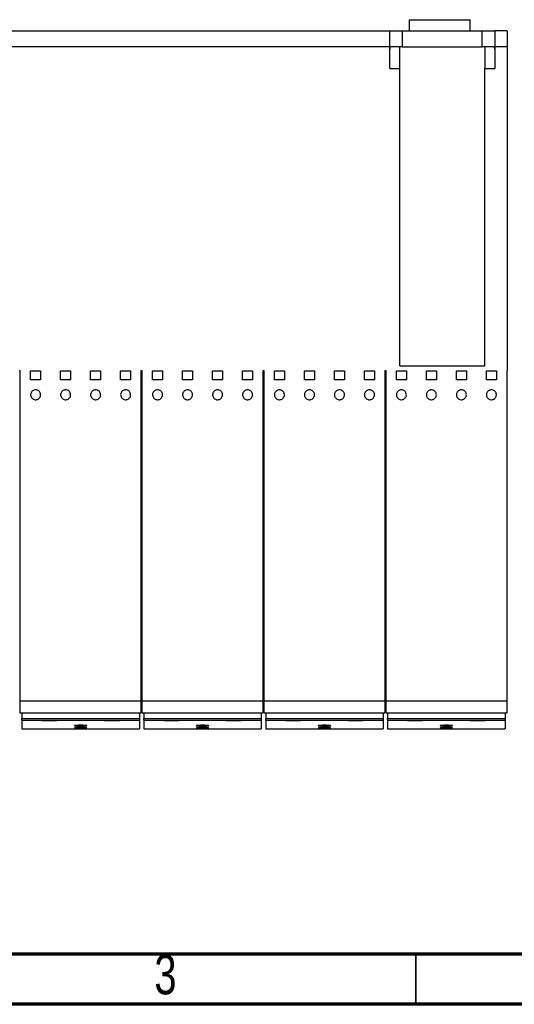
# Model space of a CAD drawing. Header units: millimetres. Extents: x 6 to 415, y 5 to 292.
# Tile 19 of 62: x 275 to 325, y 5 to 103. Entities that reach past the tile are written whole.
import ezdxf

# ---------------------------------------------------------------- set-up
doc = ezdxf.new("R2010")
doc.units = ezdxf.units.MM
doc.styles.add('SLDTEXTSTYLE0', font='TXT', dxfattribs={"width": 0.75})

msp = doc.modelspace()

# ---------------------------------------------------------------- linework, layer by layer
at = {"color": 7, "linetype": 'Continuous', "lineweight": 25}
for p, q in [((314.3348, 103.3768), (314.3348, 102.2768)), ((314.3348, 103.3768), (320.4348, 103.3768)), ((320.4348, 102.2768), (320.4348, 103.3768)), ((140.8848, 102.2768), (312.3847, 102.2768)), ((312.3847, 100.4337), (312.3847, 102.2768)), ((312.3847, 102.2768), (313.6347, 102.2768)), ((313.6347, 102.2768), (313.6347, 100.6768)), ((313.6347, 102.2768), (321.6348, 102.2768)), ((321.6348, 100.6768), (321.6348, 102.2768)), ((321.6348, 102.2768), (322.8847, 102.2768)), ((322.8847, 102.2768), (322.8847, 100.4337)), ((324.1347, 102.2768), (322.8847, 102.2768)), ((324.1347, 102.2768), (324.1347, 100.6768)), ((312.3847, 100.6768), (140.8848, 100.6768)), ((312.3847, 98.4898), (312.3847, 100.4337)), ((313.6347, 100.6768), (312.4348, 100.6768)), ((313.3848, 98.4898), (313.3848, 100.6768)), ((313.6347, 100.6768), (321.6348, 100.6768)), ((322.8347, 100.6768), (321.6348, 100.6768)), ((321.8848, 100.6768), (321.8848, 98.4898)), ((324.1347, 100.6768), (322.8847, 100.6768)), ((322.8847, 100.4337), (322.8847, 98.4898)), ((324.1347, 100.6768), (324.1347, 68.2768)), ((312.3847, 98.4898), (313.3848, 98.4898)), ((313.3848, 68.7768), (313.3848, 98.4898)), ((321.8848, 98.4898), (322.8847, 98.4898)), ((321.8848, 68.7768), (321.8848, 98.4898)), ((275.4473, 68.2768), (275.3223, 68.2768)), ((275.4473, 35.2768), (275.4473, 68.2768)), ((276.4785, 68.2768), (277.4785, 68.2768)), ((276.4785, 67.4018), (276.4785, 68.2768)), ((277.4785, 68.2768), (277.4785, 67.4018)), ((279.4785, 68.2768), (280.4785, 68.2768)), ((279.4785, 67.4018), (279.4785, 68.2768)), ((280.4785, 68.2768), (280.4785, 67.4018)), ((282.4785, 68.2768), (283.4785, 68.2768)), ((282.4785, 67.4018), (282.4785, 68.2768)), ((283.4785, 68.2768), (283.4785, 67.4018)), ((285.4785, 68.2768), (286.4785, 68.2768)), ((285.4785, 67.4018), (285.4785, 68.2768)), ((286.4785, 68.2768), (286.4785, 67.4018)), ((287.6348, 68.2768), (287.5097, 68.2768)), ((287.5097, 68.2768), (287.5097, 35.2768)), ((287.6348, 35.2768), (287.6348, 68.2768)), ((288.666, 68.2768), (289.666, 68.2768)), ((288.666, 67.4018), (288.666, 68.2768)), ((289.666, 68.2768), (289.666, 67.4018)), ((291.666, 68.2768), (292.666, 68.2768)), ((291.666, 67.4018), (291.666, 68.2768)), ((292.666, 68.2768), (292.666, 67.4018)), ((294.666, 68.2768), (295.666, 68.2768)), ((294.666, 67.4018), (294.666, 68.2768)), ((295.666, 68.2768), (295.666, 67.4018)), ((297.666, 68.2768), (298.666, 68.2768)), ((297.666, 67.4018), (297.666, 68.2768)), ((298.666, 68.2768), (298.666, 67.4018)), ((299.8223, 68.2768), (299.6973, 68.2768)), ((299.6973, 68.2768), (299.6973, 35.2768)), ((299.8223, 35.2768), (299.8223, 68.2768)), ((300.8535, 68.2768), (301.8535, 68.2768)), ((300.8535, 67.4018), (300.8535, 68.2768)), ((301.8535, 68.2768), (301.8535, 67.4018)), ((303.8535, 68.2768), (304.8535, 68.2768)), ((303.8535, 67.4018), (303.8535, 68.2768)), ((304.8535, 68.2768), (304.8535, 67.4018)), ((306.8535, 68.2768), (307.8535, 68.2768)), ((306.8535, 67.4018), (306.8535, 68.2768)), ((307.8535, 68.2768), (307.8535, 67.4018)), ((309.8535, 68.2768), (310.8535, 68.2768)), ((309.8535, 67.4018), (309.8535, 68.2768)), ((310.8535, 68.2768), (310.8535, 67.4018)), ((312.0098, 68.2768), (311.8847, 68.2768)), ((311.8847, 68.2768), (311.8847, 35.2768)), ((312.0098, 35.2768), (312.0098, 68.2768)), ((313.041, 68.2768), (314.041, 68.2768)), ((313.041, 67.4018), (313.041, 68.2768)), ((313.3848, 68.7768), (321.8848, 68.7768)), ((314.041, 68.2768), (314.041, 67.4018)), ((316.041, 68.2768), (317.041, 68.2768)), ((316.041, 67.4018), (316.041, 68.2768)), ((317.041, 68.2768), (317.041, 67.4018)), ((319.041, 68.2768), (320.041, 68.2768)), ((319.041, 67.4018), (319.041, 68.2768)), ((320.041, 68.2768), (320.041, 67.4018)), ((322.041, 68.2768), (323.041, 68.2768)), ((322.041, 67.4018), (322.041, 68.2768)), ((323.041, 68.2768), (323.041, 67.4018)), ((324.0723, 68.2768), (324.1347, 68.2768)), ((324.0723, 68.2768), (324.0723, 35.2768)), ((277.4785, 67.4018), (276.4785, 67.4018)), ((280.4785, 67.4018), (279.4785, 67.4018)), ((283.4785, 67.4018), (282.4785, 67.4018)), ((286.4785, 67.4018), (285.4785, 67.4018)), ((289.666, 67.4018), (288.666, 67.4018)), ((292.666, 67.4018), (291.666, 67.4018)), ((295.666, 67.4018), (294.666, 67.4018)), ((298.666, 67.4018), (297.666, 67.4018)), ((301.8535, 67.4018), (300.8535, 67.4018)), ((304.8535, 67.4018), (303.8535, 67.4018)), ((307.8535, 67.4018), (306.8535, 67.4018)), ((310.8535, 67.4018), (309.8535, 67.4018)), ((314.041, 67.4018), (313.041, 67.4018)), ((317.041, 67.4018), (316.041, 67.4018)), ((320.041, 67.4018), (319.041, 67.4018)), ((323.041, 67.4018), (322.041, 67.4018)), ((287.5097, 35.2768), (275.4473, 35.2768)), ((275.4473, 34.076), (275.4473, 35.2768)), ((287.5097, 35.2768), (287.5097, 34.076)), ((299.6973, 35.2768), (287.6348, 35.2768)), ((287.6348, 34.076), (287.6348, 35.2768)), ((299.6973, 35.2768), (299.6973, 34.076)), ((311.8847, 35.2768), (299.8223, 35.2768)), ((299.8223, 34.076), (299.8223, 35.2768)), ((311.8847, 35.2768), (311.8847, 34.076)), ((324.0723, 35.2768), (312.0098, 35.2768)), ((312.0098, 34.076), (312.0098, 35.2768)), ((324.0723, 35.2768), (324.0723, 34.076)), ((276.3473, 34.076), (275.4473, 34.076)), ((275.6035, 34.076), (275.6035, 33.571)), ((275.6035, 33.571), (287.3535, 33.571)), ((275.6035, 33.3753), (275.6035, 33.571)), ((286.6097, 34.076), (276.3473, 34.076)), ((287.5097, 34.076), (286.6097, 34.076)), ((287.3535, 34.076), (287.3535, 33.571)), ((287.3535, 33.571), (287.3535, 33.3753)), ((288.5348, 34.076), (287.6348, 34.076)), ((287.791, 34.076), (287.791, 33.571)), ((287.791, 33.571), (299.541, 33.571)), ((287.791, 33.3753), (287.791, 33.571)), ((298.7973, 34.076), (288.5348, 34.076)), ((299.6973, 34.076), (298.7973, 34.076)), ((299.541, 34.076), (299.541, 33.571)), ((299.541, 33.571), (299.541, 33.3753)), ((300.7223, 34.076), (299.8223, 34.076)), ((299.9785, 34.076), (299.9785, 33.571)), ((299.9785, 33.571), (311.7285, 33.571)), ((299.9785, 33.3753), (299.9785, 33.571)), ((310.9847, 34.076), (300.7223, 34.076)), ((311.8847, 34.076), (310.9847, 34.076)), ((311.7285, 34.076), (311.7285, 33.571)), ((311.7285, 33.571), (311.7285, 33.3753)), ((312.9097, 34.076), (312.0098, 34.076)), ((312.166, 34.076), (312.166, 33.571)), ((312.166, 33.571), (323.916, 33.571)), ((312.166, 33.3753), (312.166, 33.571)), ((323.1723, 34.076), (312.9097, 34.076)), ((324.0723, 34.076), (323.1723, 34.076)), ((323.916, 34.076), (323.916, 33.571)), ((323.916, 33.571), (323.916, 33.3753)), ((275.6035, 33.3753), (287.3535, 33.3753)), ((275.6035, 33.3753), (275.6035, 32.5268)), ((275.6035, 32.5268), (287.3535, 32.5268)), ((277.6035, 33.3753), (277.6035, 33.3665)), ((277.6035, 33.3665), (279.1035, 33.3665)), ((279.1035, 33.3665), (279.1035, 33.3753)), ((283.8535, 33.3753), (283.8535, 33.3665)), ((283.8535, 33.3665), (285.3535, 33.3665)), ((285.3535, 33.3665), (285.3535, 33.3753)), ((287.3535, 33.3753), (287.3535, 32.5268)), ((287.791, 33.3753), (299.541, 33.3753)), ((287.791, 33.3753), (287.791, 32.5268)), ((287.791, 32.5268), (299.541, 32.5268)), ((289.791, 33.3753), (289.791, 33.3665)), ((289.791, 33.3665), (291.291, 33.3665)), ((291.291, 33.3665), (291.291, 33.3753)), ((296.041, 33.3753), (296.041, 33.3665)), ((296.041, 33.3665), (297.541, 33.3665)), ((297.541, 33.3665), (297.541, 33.3753)), ((299.541, 33.3753), (299.541, 32.5268)), ((299.9785, 33.3753), (311.7285, 33.3753)), ((299.9785, 33.3753), (299.9785, 32.5268)), ((299.9785, 32.5268), (311.7285, 32.5268)), ((301.9785, 33.3753), (301.9785, 33.3665)), ((301.9785, 33.3665), (303.4785, 33.3665)), ((303.4785, 33.3665), (303.4785, 33.3753)), ((308.2285, 33.3753), (308.2285, 33.3665)), ((308.2285, 33.3665), (309.7285, 33.3665)), ((309.7285, 33.3665), (309.7285, 33.3753)), ((311.7285, 33.3753), (311.7285, 32.5268)), ((312.166, 33.3753), (323.916, 33.3753)), ((312.166, 33.3753), (312.166, 32.5268)), ((312.166, 32.5268), (323.916, 32.5268)), ((314.166, 33.3753), (314.166, 33.3665)), ((314.166, 33.3665), (315.666, 33.3665)), ((315.666, 33.3665), (315.666, 33.3753)), ((320.416, 33.3753), (320.416, 33.3665)), ((320.416, 33.3665), (321.916, 33.3665)), ((321.916, 33.3665), (321.916, 33.3753)), ((323.916, 33.3753), (323.916, 32.5268))]:
    msp.add_line(p, q, dxfattribs=at)
at = {"color": 7, "linetype": 'Continuous', "lineweight": 70}
for p, q in [((410.1581, 10), (20, 10)), ((415, 5), (15, 5))]:
    msp.add_line(p, q, dxfattribs=at)
at = {"color": 7, "linetype": 'Continuous', "lineweight": 35}
msp.add_line((315, 10), (315, 5), dxfattribs=at)
at = {"color": 7, "linetype": 'Continuous', "lineweight": 25}
for centre, start_param, end_param in [((313.6348, 100.4337), 2.8577985, 3.1415927), ((321.6348, 100.4337), 0, 0.2837941)]:
    msp.add_ellipse(centre, major_axis=(1.25, 0), ratio=0.6943772, start_param=start_param, end_param=end_param, dxfattribs=at)
for points, knots in [([(277.4785, 65.9018), (277.4729, 65.8452), (277.4617, 65.732), (277.3743, 65.5814), (277.2458, 65.4677), (277.0865, 65.4038), (276.9162, 65.3962), (276.7534, 65.4448), (276.6158, 65.544), (276.5182, 65.6833), (276.4717, 65.848), (276.4826, 66.0196), (276.5502, 66.1783), (276.667, 66.3052), (276.8187, 66.3857), (276.9876, 66.4112), (277.1547, 66.3797), (277.3021, 66.2953), (277.413, 66.1671), (277.4705, 66.0282), (277.4763, 65.9371), (277.4785, 65.9018)], [0, 0, 0, 0, 0.0542877, 0.1085823, 0.1626615, 0.2162826, 0.269476, 0.3224647, 0.3755597, 0.4290207, 0.4829474, 0.5372342, 0.5916176, 0.6457905, 0.6995427, 0.7528554, 0.8058958, 0.8589439, 0.9122717, 0.9660364, 1, 1, 1, 1]), ([(280.4785, 65.9018), (280.4729, 65.8452), (280.4617, 65.732), (280.3743, 65.5814), (280.2458, 65.4677), (280.0865, 65.4038), (279.9162, 65.3962), (279.7534, 65.4448), (279.6158, 65.544), (279.5182, 65.6834), (279.4717, 65.848), (279.4826, 66.0196), (279.5502, 66.1783), (279.667, 66.3052), (279.8187, 66.3857), (279.9876, 66.4112), (280.1547, 66.3797), (280.3021, 66.2953), (280.413, 66.1671), (280.4705, 66.0282), (280.4763, 65.9371), (280.4785, 65.9018)], [0, 0, 0, 0, 0.0542879, 0.1085826, 0.1626617, 0.2162829, 0.2694764, 0.3224651, 0.3755601, 0.4290204, 0.4829475, 0.5372344, 0.5916174, 0.6457903, 0.6995436, 0.7528552, 0.8058956, 0.8589437, 0.9122715, 0.9660362, 1, 1, 1, 1]), ([(283.4785, 65.9018), (283.4729, 65.8452), (283.4617, 65.732), (283.3743, 65.5814), (283.2458, 65.4677), (283.0865, 65.4038), (282.9162, 65.3962), (282.7534, 65.4448), (282.6158, 65.544), (282.5182, 65.6833), (282.4717, 65.848), (282.4826, 66.0196), (282.5503, 66.1783), (282.667, 66.3052), (282.8187, 66.3857), (282.9877, 66.4112), (283.1547, 66.3797), (283.3021, 66.2953), (283.4129, 66.1671), (283.4705, 66.0282), (283.4763, 65.9371), (283.4785, 65.9018)], [0, 0, 0, 0, 0.05428791, 0.10858196, 0.16266109, 0.21628335, 0.26947679, 0.32246434, 0.37555934, 0.42902031, 0.48294732, 0.53723425, 0.59161764, 0.64578973, 0.69954298, 0.75285573, 0.80589611, 0.85894426, 0.91227127, 0.96603635, 1, 1, 1, 1]), ([(286.4785, 65.9018), (286.4729, 65.8452), (286.4617, 65.732), (286.3743, 65.5814), (286.2458, 65.4677), (286.0865, 65.4038), (285.9162, 65.3962), (285.7534, 65.4448), (285.6158, 65.544), (285.5182, 65.6833), (285.4717, 65.848), (285.4826, 66.0196), (285.5502, 66.1783), (285.667, 66.3052), (285.8187, 66.3857), (285.9876, 66.4112), (286.1547, 66.3797), (286.3021, 66.2953), (286.413, 66.1671), (286.4705, 66.0282), (286.4763, 65.9371), (286.4785, 65.9018)], [0, 0, 0, 0, 0.0542877, 0.1085823, 0.1626615, 0.2162826, 0.269476, 0.3224647, 0.3755597, 0.4290207, 0.4829474, 0.5372342, 0.5916176, 0.6457905, 0.6995427, 0.7528554, 0.8058958, 0.8589439, 0.9122717, 0.9660364, 1, 1, 1, 1]), ([(289.666, 65.9018), (289.6604, 65.8452), (289.6492, 65.732), (289.5618, 65.5814), (289.4333, 65.4677), (289.274, 65.4038), (289.1037, 65.3962), (288.9409, 65.4448), (288.8033, 65.544), (288.7057, 65.6833), (288.6592, 65.848), (288.6701, 66.0196), (288.7377, 66.1783), (288.8545, 66.3052), (289.0062, 66.3857), (289.1751, 66.4112), (289.3422, 66.3797), (289.4896, 66.2953), (289.6005, 66.1671), (289.658, 66.0282), (289.6638, 65.9371), (289.666, 65.9018)], [0, 0, 0, 0, 0.054288, 0.1085826, 0.1626609, 0.2162832, 0.2694755, 0.3224643, 0.3755593, 0.4290203, 0.4829471, 0.537234, 0.5916174, 0.6457904, 0.6995426, 0.7528554, 0.8058958, 0.858943, 0.9122716, 0.9660363, 1, 1, 1, 1]), ([(292.666, 65.9018), (292.6604, 65.8452), (292.6492, 65.732), (292.5618, 65.5814), (292.4333, 65.4677), (292.274, 65.4038), (292.1037, 65.3962), (291.9409, 65.4448), (291.8033, 65.544), (291.7057, 65.6833), (291.6592, 65.848), (291.6701, 66.0196), (291.7377, 66.1783), (291.8545, 66.3052), (292.0062, 66.3857), (292.1751, 66.4112), (292.3422, 66.3797), (292.4896, 66.2953), (292.6004, 66.1671), (292.658, 66.0282), (292.6638, 65.9371), (292.666, 65.9018)], [0, 0, 0, 0, 0.05428794, 0.10858145, 0.16266151, 0.2162816, 0.26947506, 0.32246379, 0.37555882, 0.42901982, 0.48294686, 0.53723375, 0.59161718, 0.64579009, 0.69954338, 0.75285499, 0.8058954, 0.85894461, 0.91227165, 0.96603633, 1, 1, 1, 1]), ([(295.666, 65.9018), (295.6604, 65.8452), (295.6492, 65.732), (295.5618, 65.5814), (295.4333, 65.4677), (295.274, 65.4038), (295.1037, 65.3962), (294.9409, 65.4448), (294.8033, 65.544), (294.7057, 65.6833), (294.6592, 65.848), (294.6701, 66.0196), (294.7377, 66.1783), (294.8545, 66.3052), (295.0062, 66.3857), (295.1751, 66.4112), (295.3422, 66.3797), (295.4896, 66.2953), (295.6004, 66.1671), (295.658, 66.0282), (295.6638, 65.9371), (295.666, 65.9018)], [0, 0, 0, 0, 0.0542879, 0.1085825, 0.1626626, 0.2162826, 0.269476, 0.3224647, 0.3755597, 0.4290207, 0.4829477, 0.5372347, 0.5916172, 0.6457901, 0.6995433, 0.7528549, 0.8058953, 0.8589444, 0.9122715, 0.9660361, 1, 1, 1, 1]), ([(298.666, 65.9018), (298.6604, 65.8452), (298.6492, 65.732), (298.5618, 65.5814), (298.4333, 65.4677), (298.274, 65.4038), (298.1037, 65.3962), (297.9409, 65.4448), (297.8033, 65.544), (297.7057, 65.6833), (297.6592, 65.848), (297.6701, 66.0196), (297.7378, 66.1783), (297.8545, 66.3052), (298.0062, 66.3857), (298.1752, 66.4112), (298.3422, 66.3797), (298.4896, 66.2953), (298.6004, 66.1671), (298.658, 66.0282), (298.6638, 65.9371), (298.666, 65.9018)], [0, 0, 0, 0, 0.0542879, 0.1085825, 0.1626607, 0.2162829, 0.2694763, 0.3224649, 0.3755599, 0.4290208, 0.4829478, 0.5372348, 0.5916181, 0.6457894, 0.6995426, 0.7528565, 0.8058968, 0.8589439, 0.9122709, 0.9660364, 1, 1, 1, 1]), ([(301.8535, 65.9018), (301.8479, 65.8452), (301.8367, 65.732), (301.7493, 65.5814), (301.6208, 65.4677), (301.4615, 65.4038), (301.2912, 65.3962), (301.1284, 65.4448), (300.9908, 65.544), (300.8932, 65.6833), (300.8467, 65.848), (300.8576, 66.0196), (300.9253, 66.1783), (301.042, 66.3052), (301.1937, 66.3857), (301.3627, 66.4112), (301.5297, 66.3797), (301.6771, 66.2953), (301.7879, 66.1671), (301.8455, 66.0282), (301.8513, 65.9371), (301.8535, 65.9018)], [0, 0, 0, 0, 0.0542879, 0.1085825, 0.1626607, 0.2162829, 0.2694763, 0.3224649, 0.3755599, 0.4290208, 0.4829478, 0.5372348, 0.5916181, 0.6457894, 0.6995426, 0.7528565, 0.8058968, 0.8589439, 0.9122709, 0.9660364, 1, 1, 1, 1]), ([(304.8535, 65.9018), (304.8479, 65.8452), (304.8367, 65.732), (304.7493, 65.5814), (304.6208, 65.4677), (304.4615, 65.4038), (304.2912, 65.3962), (304.1284, 65.4448), (303.9908, 65.544), (303.8932, 65.6833), (303.8467, 65.848), (303.8576, 66.0196), (303.9253, 66.1783), (304.042, 66.3052), (304.1937, 66.3857), (304.3626, 66.4112), (304.5297, 66.3797), (304.6771, 66.2953), (304.788, 66.1671), (304.8455, 66.0282), (304.8513, 65.9371), (304.8535, 65.9018)], [0, 0, 0, 0, 0.0542879, 0.1085825, 0.1626608, 0.216283, 0.2694765, 0.3224651, 0.3755601, 0.4290211, 0.4829475, 0.5372343, 0.5916177, 0.6457906, 0.6995417, 0.7528557, 0.805896, 0.8589432, 0.9122717, 0.9660364, 1, 1, 1, 1]), ([(307.8535, 65.9018), (307.8479, 65.8452), (307.8367, 65.732), (307.7493, 65.5814), (307.6208, 65.4677), (307.4615, 65.4038), (307.2912, 65.3962), (307.1284, 65.4448), (306.9908, 65.544), (306.8932, 65.6834), (306.8467, 65.848), (306.8576, 66.0196), (306.9252, 66.1783), (307.042, 66.3052), (307.1937, 66.3857), (307.3627, 66.4112), (307.5297, 66.3797), (307.6771, 66.2953), (307.788, 66.1671), (307.8455, 66.0282), (307.8513, 65.9371), (307.8535, 65.9018)], [0, 0, 0, 0, 0.054288, 0.1085826, 0.1626609, 0.2162832, 0.2694767, 0.3224655, 0.3755605, 0.4290202, 0.4829472, 0.5372341, 0.5916176, 0.6457905, 0.6995438, 0.7528554, 0.8058959, 0.858943, 0.9122716, 0.9660363, 1, 1, 1, 1]), ([(310.8535, 65.9018), (310.8479, 65.8452), (310.8367, 65.732), (310.7493, 65.5814), (310.6208, 65.4677), (310.4615, 65.4038), (310.2912, 65.3962), (310.1284, 65.4448), (309.9908, 65.544), (309.8932, 65.6833), (309.8467, 65.848), (309.8576, 66.0196), (309.9252, 66.1783), (310.042, 66.3052), (310.1937, 66.3857), (310.3626, 66.4112), (310.5297, 66.3797), (310.6771, 66.2953), (310.7879, 66.1671), (310.8455, 66.0282), (310.8513, 65.9371), (310.8535, 65.9018)], [0, 0, 0, 0, 0.05428794, 0.10858145, 0.16266151, 0.2162816, 0.26947506, 0.32246379, 0.37555882, 0.42901982, 0.48294686, 0.53723375, 0.59161718, 0.64579009, 0.69954338, 0.75285499, 0.8058954, 0.85894461, 0.91227165, 0.96603633, 1, 1, 1, 1]), ([(314.041, 65.9018), (314.0354, 65.8452), (314.0242, 65.732), (313.9368, 65.5814), (313.8083, 65.4677), (313.649, 65.4038), (313.4787, 65.3962), (313.3159, 65.4448), (313.1783, 65.544), (313.0807, 65.6833), (313.0342, 65.848), (313.0451, 66.0196), (313.1127, 66.1783), (313.2295, 66.3052), (313.3812, 66.3857), (313.5501, 66.4112), (313.7172, 66.3797), (313.8646, 66.2953), (313.9754, 66.1671), (314.033, 66.0282), (314.0388, 65.9371), (314.041, 65.9018)], [0, 0, 0, 0, 0.05428794, 0.10858145, 0.16266151, 0.2162816, 0.26947506, 0.32246379, 0.37555882, 0.42901982, 0.48294686, 0.53723375, 0.59161718, 0.64579009, 0.69954338, 0.75285499, 0.8058954, 0.85894461, 0.91227165, 0.96603633, 1, 1, 1, 1]), ([(317.041, 65.9018), (317.0354, 65.8452), (317.0242, 65.732), (316.9368, 65.5814), (316.8083, 65.4677), (316.649, 65.4038), (316.4787, 65.3962), (316.3159, 65.4448), (316.1783, 65.544), (316.0807, 65.6833), (316.0342, 65.848), (316.0451, 66.0196), (316.1127, 66.1783), (316.2295, 66.3052), (316.3812, 66.3857), (316.5501, 66.4112), (316.7172, 66.3797), (316.8646, 66.2953), (316.9754, 66.1671), (317.033, 66.0282), (317.0388, 65.9371), (317.041, 65.9018)], [0, 0, 0, 0, 0.0542875, 0.1085821, 0.1626621, 0.2162822, 0.2694756, 0.3224643, 0.3755593, 0.4290203, 0.4829472, 0.5372341, 0.5916175, 0.6457904, 0.6995436, 0.7528552, 0.8058955, 0.8589447, 0.9122717, 0.9660364, 1, 1, 1, 1]), ([(320.041, 65.9018), (320.0354, 65.8452), (320.0242, 65.732), (319.9368, 65.5814), (319.8083, 65.4677), (319.649, 65.4038), (319.4787, 65.3962), (319.3159, 65.4448), (319.1783, 65.544), (319.0807, 65.6833), (319.0342, 65.848), (319.0451, 66.0196), (319.1128, 66.1783), (319.2295, 66.3052), (319.3812, 66.3857), (319.5501, 66.4112), (319.7172, 66.3797), (319.8646, 66.2953), (319.9754, 66.1671), (320.033, 66.0282), (320.0388, 65.9371), (320.041, 65.9018)], [0, 0, 0, 0, 0.05428788, 0.10858246, 0.16266067, 0.2162829, 0.26947629, 0.32246495, 0.37555991, 0.42902085, 0.48294782, 0.53723479, 0.59161814, 0.64578939, 0.69954262, 0.75285416, 0.80589683, 0.85894391, 0.91227089, 0.96603638, 1, 1, 1, 1]), ([(323.041, 65.9018), (323.0354, 65.8452), (323.0242, 65.732), (322.9368, 65.5814), (322.8083, 65.4677), (322.649, 65.4038), (322.4787, 65.3962), (322.3159, 65.4448), (322.1783, 65.544), (322.0807, 65.6833), (322.0342, 65.848), (322.0451, 66.0196), (322.1128, 66.1783), (322.2295, 66.3052), (322.3812, 66.3857), (322.5502, 66.4112), (322.7172, 66.3797), (322.8646, 66.2953), (322.9755, 66.1671), (323.033, 66.0282), (323.0388, 65.9371), (323.041, 65.9018)], [0, 0, 0, 0, 0.0542879, 0.1085825, 0.1626607, 0.2162829, 0.2694763, 0.322465, 0.3755599, 0.4290209, 0.4829472, 0.5372341, 0.5916174, 0.6457887, 0.6995419, 0.7528558, 0.8058961, 0.8589432, 0.9122718, 0.9660364, 1, 1, 1, 1]), ([(282.1035, 32.8353), (282.0966, 32.8308), (282.0827, 32.822), (281.9747, 32.8105), (281.8156, 32.8019), (281.6173, 32.7971), (281.4039, 32.7965), (281.199, 32.8001), (281.0256, 32.8075), (280.903, 32.8182), (280.8451, 32.831), (280.8586, 32.8446), (280.9423, 32.8574), (281.0866, 32.8679), (281.2752, 32.8747), (281.4864, 32.8769), (281.6964, 32.8743), (281.8821, 32.8673), (282.0215, 32.8566), (282.0936, 32.8453), (282.1007, 32.838), (282.1035, 32.8353)], [0, 0, 0, 0, 0.0538136, 0.1076292, 0.1613918, 0.215057, 0.268639, 0.3221832, 0.3757451, 0.429377, 0.4831042, 0.5369167, 0.5907654, 0.6445795, 0.698297, 0.7518997, 0.8054258, 0.8589528, 0.9125575, 0.9662762, 1, 1, 1, 1]), ([(282.1035, 32.5999), (282.0966, 32.5978), (282.0828, 32.5935), (281.975, 32.5882), (281.8162, 32.5842), (281.6181, 32.582), (281.4046, 32.5817), (281.1994, 32.5833), (281.0256, 32.5867), (280.9029, 32.5917), (280.8451, 32.5978), (280.8586, 32.6045), (280.9421, 32.6109), (281.0861, 32.6162), (281.2744, 32.6197), (281.4856, 32.6209), (281.6959, 32.6195), (281.8819, 32.6159), (282.0215, 32.6105), (282.0936, 32.6048), (282.1007, 32.6013), (282.1035, 32.5999)], [0, 0, 0, 0, 0.0537158, 0.1074323, 0.1611352, 0.2148162, 0.2684807, 0.3221382, 0.375799, 0.4294732, 0.4831681, 0.5368835, 0.5906101, 0.6443313, 0.6980297, 0.7516978, 0.8053454, 0.8589922, 0.9126607, 0.9663595, 1, 1, 1, 1]), ([(282.1035, 32.5432), (282.0966, 32.5422), (282.0828, 32.5402), (281.975, 32.5379), (281.8163, 32.5362), (281.6182, 32.5354), (281.4047, 32.5352), (281.1995, 32.5359), (281.0257, 32.5373), (280.9029, 32.5394), (280.8451, 32.5422), (280.8586, 32.5453), (280.9421, 32.5485), (281.086, 32.5513), (281.2742, 32.5532), (281.4854, 32.5538), (281.6958, 32.5531), (281.8819, 32.5511), (282.0215, 32.5483), (282.0936, 32.5455), (282.1007, 32.5438), (282.1035, 32.5432)], [0, 0, 0, 0, 0.0536935, 0.107387, 0.1610774, 0.2147635, 0.2684471, 0.3221308, 0.3758136, 0.4294989, 0.4831874, 0.5368807, 0.5905779, 0.6442749, 0.6979678, 0.7516519, 0.8053294, 0.8590069, 0.912691, 0.9663834, 1, 1, 1, 1]), ([(280.8611, 32.8403), (280.8614, 32.8372), (280.8619, 32.8297), (280.944, 32.8188), (281.0862, 32.8093), (281.2753, 32.8032), (281.4864, 32.8013), (281.6964, 32.8035), (281.8824, 32.8098), (282.0211, 32.8196), (282.09, 32.8295), (282.0971, 32.8358), (282.0993, 32.8378)], [0, 0, 0, 0, 0.07564438, 0.18555916, 0.29536169, 0.40497396, 0.51439861, 0.62371311, 0.73302857, 0.84245658, 0.95207, 1, 1, 1, 1]), ([(280.8611, 32.605), (280.8613, 32.6035), (280.8619, 32.5998), (280.9438, 32.5947), (281.0857, 32.5903), (281.2745, 32.5875), (281.4856, 32.5866), (281.6958, 32.5876), (281.8824, 32.5905), (282.0202, 32.595), (282.0863, 32.5993), (282.0935, 32.602), (282.0949, 32.6025)], [0, 0, 0, 0, 0.0772091, 0.1893271, 0.3014128, 0.4134534, 0.5254543, 0.6374332, 0.7494125, 0.8614152, 0.9734557, 1, 1, 1, 1]), ([(280.882, 32.5458), (280.9019, 32.545), (280.945, 32.5434), (281.0871, 32.5417), (281.2739, 32.5406), (281.4854, 32.5402), (281.6962, 32.5406), (281.8805, 32.5418), (282.0168, 32.5435), (282.0561, 32.5451), (282.0735, 32.5458)], [0, 0, 0, 0, 0.1120965, 0.2428574, 0.3736083, 0.5043511, 0.6350922, 0.7658332, 0.8965767, 1, 1, 1, 1]), ([(294.291, 32.8353), (294.2841, 32.8308), (294.2702, 32.822), (294.1622, 32.8105), (294.0031, 32.8019), (293.8048, 32.7971), (293.5914, 32.7965), (293.3865, 32.8001), (293.2131, 32.8075), (293.0905, 32.8182), (293.0326, 32.831), (293.0461, 32.8446), (293.1298, 32.8574), (293.2741, 32.8679), (293.4627, 32.8747), (293.6739, 32.8769), (293.8839, 32.8743), (294.0696, 32.8673), (294.209, 32.8566), (294.2811, 32.8453), (294.2882, 32.838), (294.291, 32.8353)], [0, 0, 0, 0, 0.0538137, 0.1076297, 0.1613909, 0.2150561, 0.2686381, 0.3221823, 0.375745, 0.4293769, 0.4831042, 0.5369168, 0.5907655, 0.6445789, 0.6982956, 0.7519002, 0.8054263, 0.8589534, 0.9125575, 0.9662762, 1, 1, 1, 1]), ([(294.291, 32.5999), (294.2841, 32.5978), (294.2703, 32.5935), (294.1625, 32.5882), (294.0037, 32.5842), (293.8055, 32.582), (293.5921, 32.5817), (293.3869, 32.5833), (293.2132, 32.5867), (293.0904, 32.5917), (293.0326, 32.5978), (293.0461, 32.6045), (293.1296, 32.6109), (293.2736, 32.6162), (293.4619, 32.6197), (293.6731, 32.6209), (293.8834, 32.6195), (294.0694, 32.6159), (294.209, 32.6105), (294.2811, 32.6048), (294.2882, 32.6013), (294.291, 32.5999)], [0, 0, 0, 0, 0.0537156, 0.1074325, 0.1611353, 0.2148172, 0.2684817, 0.3221382, 0.3757982, 0.4294729, 0.4831677, 0.536883, 0.5906099, 0.6443317, 0.6980293, 0.7516982, 0.8053448, 0.8589924, 0.9126608, 0.9663596, 1, 1, 1, 1]), ([(294.291, 32.5432), (294.2841, 32.5422), (294.2703, 32.5402), (294.1625, 32.5379), (294.0038, 32.5362), (293.8057, 32.5354), (293.5922, 32.5352), (293.387, 32.5359), (293.2132, 32.5373), (293.0904, 32.5394), (293.0326, 32.5422), (293.0461, 32.5453), (293.1296, 32.5485), (293.2735, 32.5513), (293.4617, 32.5532), (293.6729, 32.5538), (293.8833, 32.5531), (294.0694, 32.5511), (294.209, 32.5483), (294.2811, 32.5455), (294.2882, 32.5438), (294.291, 32.5432)], [0, 0, 0, 0, 0.0536935, 0.1073871, 0.1610782, 0.2147643, 0.268447, 0.3221307, 0.3758143, 0.429499, 0.4831874, 0.5368806, 0.5905778, 0.6442748, 0.6979669, 0.751652, 0.8053286, 0.8590078, 0.9126912, 0.9663833, 1, 1, 1, 1]), ([(294.291, 32.5482), (294.2841, 32.5492), (294.2703, 32.5513), (294.1625, 32.5545), (294.0038, 32.557), (293.8057, 32.5585), (293.5922, 32.5587), (293.3871, 32.5576), (293.2127, 32.5553), (293.0922, 32.5524), (293.0336, 32.5495), (293.0476, 32.5478), (293.0532, 32.5472)], [0, 0, 0, 0, 0.1035933, 0.2071867, 0.3107755, 0.4143569, 0.5179176, 0.621471, 0.7250278, 0.8286012, 0.932188, 1, 1, 1, 1]), ([(293.0486, 32.8403), (293.0489, 32.8372), (293.0494, 32.8297), (293.1315, 32.8188), (293.2737, 32.8093), (293.4628, 32.8032), (293.6739, 32.8013), (293.8839, 32.8035), (294.0699, 32.8098), (294.2085, 32.8196), (294.2775, 32.8295), (294.2846, 32.8358), (294.2868, 32.8378)], [0, 0, 0, 0, 0.0756446, 0.18555952, 0.29536219, 0.40497289, 0.51439767, 0.62371423, 0.73302644, 0.84245586, 0.95207014, 1, 1, 1, 1]), ([(293.0486, 32.605), (293.0488, 32.6035), (293.0494, 32.5998), (293.1313, 32.5947), (293.2732, 32.5903), (293.462, 32.5875), (293.6731, 32.5866), (293.8833, 32.5876), (294.0699, 32.5905), (294.2077, 32.595), (294.2738, 32.5993), (294.281, 32.602), (294.2824, 32.6025)], [0, 0, 0, 0, 0.07720926, 0.1893266, 0.30141103, 0.41345169, 0.52545657, 0.63743554, 0.74941318, 0.86141456, 0.97345588, 1, 1, 1, 1]), ([(293.0695, 32.5458), (293.0894, 32.545), (293.1325, 32.5434), (293.2746, 32.5417), (293.4614, 32.5406), (293.6729, 32.5402), (293.8837, 32.5406), (294.068, 32.5418), (294.2043, 32.5435), (294.2436, 32.5451), (294.261, 32.5458)], [0, 0, 0, 0, 0.1120973, 0.2428597, 0.3736084, 0.5043534, 0.6350922, 0.765831, 0.8965759, 1, 1, 1, 1]), ([(306.4785, 32.8353), (306.4716, 32.8308), (306.4577, 32.822), (306.3497, 32.8105), (306.1906, 32.8019), (305.9923, 32.7971), (305.7789, 32.7965), (305.574, 32.8001), (305.4006, 32.8075), (305.278, 32.8182), (305.2201, 32.831), (305.2336, 32.8446), (305.3173, 32.8574), (305.4616, 32.8679), (305.6502, 32.8747), (305.8614, 32.8769), (306.0714, 32.8743), (306.2571, 32.8673), (306.3965, 32.8566), (306.4686, 32.8453), (306.4757, 32.838), (306.4785, 32.8353)], [0, 0, 0, 0, 0.053814, 0.1076291, 0.1613917, 0.2150569, 0.2686389, 0.3221831, 0.3757442, 0.4293761, 0.4831034, 0.5369158, 0.5907646, 0.644578, 0.6982963, 0.751899, 0.8054251, 0.8589522, 0.9125575, 0.9662762, 1, 1, 1, 1]), ([(306.4785, 32.5999), (306.4716, 32.5978), (306.4578, 32.5935), (306.35, 32.5882), (306.1912, 32.5842), (305.9931, 32.582), (305.7796, 32.5817), (305.5744, 32.5833), (305.4006, 32.5867), (305.2779, 32.5917), (305.2201, 32.5978), (305.2336, 32.6045), (305.3171, 32.6109), (305.4611, 32.6162), (305.6494, 32.6197), (305.8606, 32.6209), (306.0709, 32.6195), (306.2569, 32.6159), (306.3965, 32.6105), (306.4686, 32.6048), (306.4757, 32.6013), (306.4785, 32.5999)], [0, 0, 0, 0, 0.053716, 0.1074319, 0.1611348, 0.2148168, 0.2684812, 0.3221378, 0.3757994, 0.4294741, 0.4831685, 0.5368838, 0.5906107, 0.6443313, 0.6980305, 0.7516976, 0.8053462, 0.8589921, 0.9126606, 0.9663594, 1, 1, 1, 1]), ([(306.4785, 32.5432), (306.4716, 32.5422), (306.4578, 32.5402), (306.35, 32.5379), (306.1913, 32.5362), (305.9932, 32.5354), (305.7797, 32.5352), (305.5745, 32.5359), (305.4007, 32.5373), (305.2779, 32.5394), (305.2201, 32.5422), (305.2336, 32.5453), (305.3171, 32.5485), (305.461, 32.5513), (305.6492, 32.5532), (305.8604, 32.5538), (306.0708, 32.5531), (306.2569, 32.5511), (306.3965, 32.5483), (306.4686, 32.5455), (306.4758, 32.5438), (306.4785, 32.5432)], [0, 0, 0, 0, 0.0536939, 0.1073875, 0.1610772, 0.2147633, 0.268448, 0.3221299, 0.3758136, 0.4294983, 0.4831872, 0.5368806, 0.5905779, 0.6442749, 0.6979671, 0.7516503, 0.8053288, 0.8590064, 0.9126912, 0.9663832, 1, 1, 1, 1]), ([(305.2361, 32.8403), (305.2364, 32.8372), (305.2369, 32.8297), (305.319, 32.8188), (305.4612, 32.8093), (305.6503, 32.8032), (305.8614, 32.8013), (306.0714, 32.8035), (306.2574, 32.8098), (306.396, 32.8196), (306.465, 32.8295), (306.4721, 32.8358), (306.4743, 32.8378)], [0, 0, 0, 0, 0.07564428, 0.18555908, 0.29536165, 0.40497223, 0.51440075, 0.62371337, 0.73302885, 0.84245561, 0.95206978, 1, 1, 1, 1]), ([(305.2361, 32.605), (305.2363, 32.6035), (305.2369, 32.5998), (305.3188, 32.5947), (305.4607, 32.5903), (305.6495, 32.5875), (305.8606, 32.5866), (306.0708, 32.5876), (306.2574, 32.5905), (306.3952, 32.595), (306.4613, 32.5993), (306.4685, 32.602), (306.4699, 32.6025)], [0, 0, 0, 0, 0.07720894, 0.18932774, 0.30141208, 0.41345265, 0.5254535, 0.63743239, 0.74941339, 0.86141467, 0.9734559, 1, 1, 1, 1]), ([(305.257, 32.5458), (305.2769, 32.545), (305.32, 32.5434), (305.4621, 32.5417), (305.6489, 32.5406), (305.8604, 32.5402), (306.0712, 32.5406), (306.2555, 32.5418), (306.3918, 32.5435), (306.4311, 32.5451), (306.4485, 32.5458)], [0, 0, 0, 0, 0.1120954, 0.2428577, 0.3736105, 0.5043508, 0.6350941, 0.7658328, 0.8965777, 1, 1, 1, 1]), ([(318.666, 32.8353), (318.6591, 32.8308), (318.6452, 32.822), (318.5372, 32.8105), (318.3781, 32.8019), (318.1798, 32.7971), (317.9664, 32.7965), (317.7615, 32.8001), (317.5881, 32.8075), (317.4655, 32.8182), (317.4076, 32.831), (317.4211, 32.8446), (317.5048, 32.8574), (317.6491, 32.8679), (317.8377, 32.8747), (318.0489, 32.8769), (318.2589, 32.8743), (318.4446, 32.8673), (318.584, 32.8566), (318.6561, 32.8453), (318.6632, 32.838), (318.666, 32.8353)], [0, 0, 0, 0, 0.0538136, 0.1076287, 0.1613913, 0.2150565, 0.2686385, 0.3221827, 0.3757453, 0.4293772, 0.4831045, 0.536917, 0.5907657, 0.6445791, 0.6982958, 0.7519003, 0.8054264, 0.8589535, 0.9125575, 0.9662762, 1, 1, 1, 1]), ([(318.666, 32.5999), (318.6591, 32.5978), (318.6453, 32.5935), (318.5375, 32.5882), (318.3787, 32.5842), (318.1806, 32.582), (317.9671, 32.5817), (317.7619, 32.5833), (317.5882, 32.5867), (317.4654, 32.5917), (317.4076, 32.5978), (317.4211, 32.6045), (317.5046, 32.6109), (317.6486, 32.6162), (317.8369, 32.6197), (318.0481, 32.6209), (318.2584, 32.6195), (318.4444, 32.6159), (318.584, 32.6105), (318.6561, 32.6048), (318.6632, 32.6013), (318.666, 32.5999)], [0, 0, 0, 0, 0.0537156, 0.1074325, 0.1611353, 0.2148154, 0.2684818, 0.3221383, 0.3757983, 0.429473, 0.4831678, 0.5368831, 0.59061, 0.6443318, 0.6980293, 0.7516982, 0.8053449, 0.8589924, 0.9126608, 0.9663596, 1, 1, 1, 1]), ([(318.666, 32.5432), (318.6591, 32.5422), (318.6453, 32.5402), (318.5375, 32.5379), (318.3788, 32.5362), (318.1807, 32.5354), (317.9672, 32.5352), (317.762, 32.5359), (317.5882, 32.5373), (317.4654, 32.5394), (317.4076, 32.5422), (317.4211, 32.5453), (317.5046, 32.5485), (317.6485, 32.5513), (317.8367, 32.5532), (318.0479, 32.5538), (318.2583, 32.5531), (318.4444, 32.5511), (318.584, 32.5483), (318.6561, 32.5455), (318.6632, 32.5438), (318.666, 32.5432)], [0, 0, 0, 0, 0.0536935, 0.107387, 0.1610767, 0.2147645, 0.2684472, 0.3221309, 0.375813, 0.4294987, 0.483187, 0.5368803, 0.5905774, 0.6442744, 0.6979682, 0.7516513, 0.8053298, 0.8590073, 0.9126908, 0.9663835, 1, 1, 1, 1]), ([(317.4236, 32.8403), (317.4239, 32.8372), (317.4244, 32.8297), (317.5065, 32.8188), (317.6487, 32.8093), (317.8378, 32.8032), (318.0489, 32.8013), (318.2589, 32.8035), (318.4449, 32.8098), (318.5835, 32.8196), (318.6525, 32.8295), (318.6596, 32.8358), (318.6618, 32.8378)], [0, 0, 0, 0, 0.07564454, 0.18555936, 0.29536194, 0.40497255, 0.51439724, 0.62371371, 0.73302921, 0.84245599, 0.95207018, 1, 1, 1, 1]), ([(317.4236, 32.605), (317.4238, 32.6035), (317.4244, 32.5998), (317.5063, 32.5947), (317.6482, 32.5903), (317.837, 32.5875), (318.0481, 32.5866), (318.2583, 32.5876), (318.4449, 32.5905), (318.5827, 32.595), (318.6488, 32.5993), (318.656, 32.602), (318.6574, 32.6025)], [0, 0, 0, 0, 0.0772093, 0.1893267, 0.3014112, 0.4134554, 0.5254564, 0.6374354, 0.7494131, 0.8614145, 0.9734559, 1, 1, 1, 1]), ([(317.4445, 32.5458), (317.4644, 32.545), (317.5075, 32.5434), (317.6496, 32.5417), (317.8364, 32.5406), (318.0479, 32.5402), (318.2587, 32.5406), (318.443, 32.5418), (318.5793, 32.5435), (318.6186, 32.5451), (318.636, 32.5458)], [0, 0, 0, 0, 0.11209717, 0.24285943, 0.37360802, 0.5043529, 0.63509154, 0.76583425, 0.89657598, 1, 1, 1, 1])]:
    msp.add_open_spline(points, degree=3, knots=knots, dxfattribs=at)

# ---------------------------------------------------------------- texts
at = {"color": 7, "linetype": 'Continuous', "lineweight": 0, "insert": (289.96, 9.9683), "char_height": 3.9688, "attachment_point": 2, "style": 'SLDTEXTSTYLE0'}
msp.add_mtext('3', dxfattribs=at)

doc.saveas('drawing.dxf')
